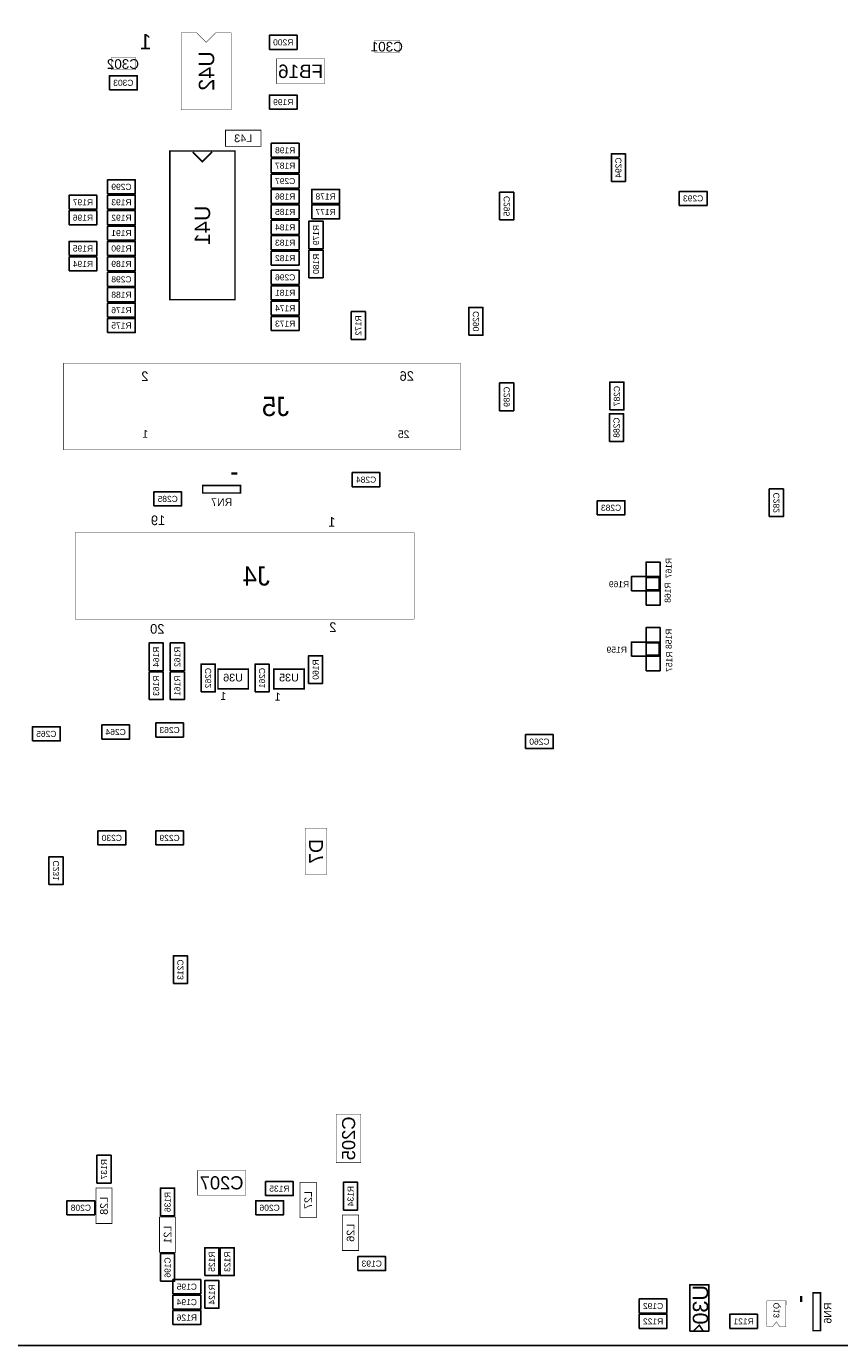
# Model space of a CAD drawing. Extents: x -31 to 189, y -170 to 0.
# Tile 5 of 9: x 80 to 133, y -170 to -83. Entities that reach past the tile are written whole.
import ezdxf
from ezdxf.enums import TextEntityAlignment as Align

# ---------------------------------------------------------------- set-up
doc = ezdxf.new("R2010")
doc.units = 0
doc.header["$MEASUREMENT"] = 0
for name, color, linetype in [('ASSEMBLY_OUTLINES_BTM', 191, 'CONTINUOUS'), ('ASSEMBLY_REF_DES_BTM', 191, 'CONTINUOUS'), ('OUTLINES', 50, 'CONTINUOUS')]:
    doc.layers.add(name, color=color, linetype=linetype)
doc.styles.add('ARIAL', font='ARIAL.TTF')
doc.styles.add('VERIBEST_GERBER_0', font='txt')
doc.styles.add('VERIBEST_GERBER_1', font='txt')

msp = doc.modelspace()

# ---------------------------------------------------------------- linework, layer by layer
at = {"layer": 'ASSEMBLY_OUTLINES_BTM'}
for points, const_width in [([(90.043, -88.519), (90.043, -83.439), (91.059, -83.439), (91.694, -84.074), (92.329, -83.439), (93.345, -83.439), (93.345, -88.519)], 0.0254), ([(102.8192, -84.7344), (102.8192, -83.9216), (104.4448, -83.9216), (104.4448, -84.7344)], 0.0254), ([(85.4202, -85.8774), (85.4202, -85.0646), (87.0458, -85.0646), (87.0458, -85.8774)], 0.0254), ([(96.3168, -86.7918), (96.3168, -85.1662), (99.5172, -85.1662), (99.5172, -86.7918)], 0.0254), ([(92.964, -90.932), (92.964, -89.8652), (95.3008, -89.8652), (95.3008, -90.932)], 0.0508), ([(89.29, -101.039), (89.29, -91.239), (93.59, -91.239), (93.59, -101.039)], 0.1016), ([(82.296, -110.9345), (82.296, -105.2195), (108.458, -105.2195), (108.458, -110.9345)], 0.0254), ([(91.459812, -113.78819), (91.459812, -113.288064), (93.959934, -113.288064), (93.959934, -113.78819)], 0.1016), ([(83.058, -122.1105), (83.058, -116.3955), (105.41, -116.3955), (105.41, -122.1105)], 0.0254), ([(92.47124, -126.695026), (92.47124, -125.395054), (94.47276, -125.395054), (94.47276, -126.695026)], 0.1016), ([(96.15424, -126.695026), (96.15424, -125.395054), (98.15576, -125.395054), (98.15576, -126.695026)], 0.1016), ([(98.2218, -138.938), (98.2218, -135.89), (99.6442, -135.89), (99.6442, -138.938)], 0.0254), ([(100.270716, -157.9372), (100.270716, -154.7368), (101.896316, -154.7368), (101.896316, -157.9372)], 0.0254), ([(91.1098, -160.079284), (91.1098, -158.453684), (94.3102, -158.453684), (94.3102, -160.079284)], 0.0254), ([(84.421116, -161.9504), (84.421116, -159.6136), (85.487916, -159.6136), (85.487916, -161.9504)], 0.0508), ([(97.883116, -161.5694), (97.883116, -159.2326), (98.949916, -159.2326), (98.949916, -161.5694)], 0.0508), ([(88.612116, -163.8554), (88.612116, -161.5186), (89.678916, -161.5186), (89.678916, -163.8554)], 0.0508), ([(100.677116, -163.7284), (100.677116, -161.3916), (101.743916, -161.3916), (101.743916, -163.7284)], 0.0508), ([(131.703064, -169.017188), (131.703064, -166.517066), (132.20319, -166.517066), (132.20319, -169.017188)], 0.1016), ([(129.915412, -168.763188), (129.5146, -168.7576), (129.286, -168.4274), (129.0574, -168.7322), (128.651, -168.7322), (128.651, -167.0558), (129.921, -167.0558)], 0.0254)]:
    msp.add_lwpolyline(points, close=True, dxfattribs=dict(at, const_width=const_width))
for points in [[(95.859, -84.539), (95.859, -83.609), (97.689, -83.609), (97.689, -84.539)], [(85.318, -87.206), (85.318, -86.276), (87.148, -86.276), (87.148, -87.206)], [(95.859, -88.476), (95.859, -87.546), (97.689, -87.546), (97.689, -88.476)], [(95.986, -91.651), (95.986, -90.721), (97.816, -90.721), (97.816, -91.651)], [(95.986, -92.667), (95.986, -91.737), (97.816, -91.737), (97.816, -92.667)], [(118.407, -93.244), (118.407, -91.414), (119.337, -91.414), (119.337, -93.244)], [(95.986, -93.683), (95.986, -92.753), (97.816, -92.753), (97.816, -93.683)], [(85.191, -94.064), (85.191, -93.134), (87.021, -93.134), (87.021, -94.064)], [(95.986, -94.699), (95.986, -93.769), (97.816, -93.769), (97.816, -94.699)], [(98.653, -94.699), (98.653, -93.769), (100.483, -93.769), (100.483, -94.699)], [(122.8846, -94.826), (122.8846, -93.896), (124.7146, -93.896), (124.7146, -94.826)], [(82.651, -95.08), (82.651, -94.15), (84.481, -94.15), (84.481, -95.08)], [(85.191, -95.08), (85.191, -94.15), (87.021, -94.15), (87.021, -95.08)], [(95.986, -95.715), (95.986, -94.785), (97.816, -94.785), (97.816, -95.715)], [(98.653, -95.715), (98.653, -94.785), (100.483, -94.785), (100.483, -95.715)], [(111.041, -95.784), (111.041, -93.954), (111.971, -93.954), (111.971, -95.784)], [(82.651, -96.096), (82.651, -95.166), (84.481, -95.166), (84.481, -96.096)], [(85.191, -96.096), (85.191, -95.166), (87.021, -95.166), (87.021, -96.096)], [(85.191, -97.112), (85.191, -96.182), (87.021, -96.182), (87.021, -97.112)], [(95.986, -96.731), (95.986, -95.801), (97.816, -95.801), (97.816, -96.731)], [(98.468, -97.689), (98.468, -95.859), (99.398, -95.859), (99.398, -97.689)], [(82.651, -98.128), (82.651, -97.198), (84.481, -97.198), (84.481, -98.128)], [(85.191, -98.128), (85.191, -97.198), (87.021, -97.198), (87.021, -98.128)], [(95.986, -97.747), (95.986, -96.817), (97.816, -96.817), (97.816, -97.747)], [(82.651, -99.144), (82.651, -98.214), (84.481, -98.214), (84.481, -99.144)], [(85.191, -99.144), (85.191, -98.214), (87.021, -98.214), (87.021, -99.144)], [(95.986, -98.763), (95.986, -97.833), (97.816, -97.833), (97.816, -98.763)], [(98.468, -99.594), (98.468, -97.764), (99.398, -97.764), (99.398, -99.594)], [(95.986, -100.033), (95.986, -99.103), (97.816, -99.103), (97.816, -100.033)], [(85.191, -100.16), (85.191, -99.23), (87.021, -99.23), (87.021, -100.16)], [(85.191, -101.176), (85.191, -100.246), (87.021, -100.246), (87.021, -101.176)], [(95.986, -101.049), (95.986, -100.119), (97.816, -100.119), (97.816, -101.049)], [(85.191, -102.192), (85.191, -101.262), (87.021, -101.262), (87.021, -102.192)], [(95.986, -102.065), (95.986, -101.135), (97.816, -101.135), (97.816, -102.065)], [(109.009, -103.3786), (109.009, -101.5486), (109.939, -101.5486), (109.939, -103.3786)], [(85.191, -103.208), (85.191, -102.278), (87.021, -102.278), (87.021, -103.208)], [(95.986, -103.081), (95.986, -102.151), (97.816, -102.151), (97.816, -103.081)], [(101.262, -103.658), (101.262, -101.828), (102.192, -101.828), (102.192, -103.658)], [(111.041, -108.357), (111.041, -106.527), (111.971, -106.527), (111.971, -108.357)], [(118.3054, -108.3062), (118.3054, -106.4762), (119.2354, -106.4762), (119.2354, -108.3062)], [(118.28, -110.389), (118.28, -108.559), (119.21, -108.559), (119.21, -110.389)], [(101.32, -113.368), (101.32, -112.438), (103.15, -112.438), (103.15, -113.368)], [(88.239, -114.638), (88.239, -113.708), (90.069, -113.708), (90.069, -114.638)], [(128.821, -115.342), (128.821, -113.512), (129.751, -113.512), (129.751, -115.342)], [(117.4744, -115.2222), (117.4744, -114.2922), (119.3044, -114.2922), (119.3044, -115.2222)], [(120.693, -120.168), (120.693, -118.338), (121.623, -118.338), (121.623, -120.168)], [(119.735, -120.226), (119.735, -119.296), (121.565, -119.296), (121.565, -120.226)], [(120.693, -121.184), (120.693, -119.354), (121.623, -119.354), (121.623, -121.184)], [(120.693, -124.486), (120.693, -122.656), (121.623, -122.656), (121.623, -124.486)], [(87.927, -125.502), (87.927, -123.672), (88.857, -123.672), (88.857, -125.502)], [(89.324, -125.502), (89.324, -123.672), (90.254, -123.672), (90.254, -125.502)], [(119.735, -124.544), (119.735, -123.614), (121.565, -123.614), (121.565, -124.544)], [(120.693, -125.502), (120.693, -123.672), (121.623, -123.672), (121.623, -125.502)], [(91.356, -126.899), (91.356, -125.069), (92.286, -125.069), (92.286, -126.899)], [(94.912, -126.899), (94.912, -125.069), (95.842, -125.069), (95.842, -126.899)], [(98.4426, -126.3402), (98.4426, -124.5102), (99.3726, -124.5102), (99.3726, -126.3402)], [(87.927, -127.407), (87.927, -125.577), (88.857, -125.577), (88.857, -127.407)], [(89.324, -127.407), (89.324, -125.577), (90.254, -125.577), (90.254, -127.407)], [(80.238, -130.132), (80.238, -129.202), (82.068, -129.202), (82.068, -130.132)], [(84.81, -130.005), (84.81, -129.075), (86.64, -129.075), (86.64, -130.005)], [(88.366, -129.878), (88.366, -128.948), (90.196, -128.948), (90.196, -129.878)], [(112.75, -130.64), (112.75, -129.71), (114.58, -129.71), (114.58, -130.64)], [(84.556, -136.99), (84.556, -136.06), (86.386, -136.06), (86.386, -136.99)], [(88.366, -136.99), (88.366, -136.06), (90.196, -136.06), (90.196, -136.99)], [(81.323, -139.599), (81.323, -137.769), (82.253, -137.769), (82.253, -139.599)], [(89.5272, -146.1268), (89.5272, -144.2968), (90.4572, -144.2968), (90.4572, -146.1268)], [(84.489516, -159.284), (84.489516, -157.454), (85.419516, -157.454), (85.419516, -159.284)], [(88.680516, -161.443), (88.680516, -159.613), (89.610516, -159.613), (89.610516, -161.443)], [(95.605, -160.112484), (95.605, -159.182484), (97.435, -159.182484), (97.435, -160.112484)], [(100.745516, -161.062), (100.745516, -159.232), (101.675516, -159.232), (101.675516, -161.062)], [(82.515516, -161.374), (82.515516, -160.444), (84.345516, -160.444), (84.345516, -161.374)], [(94.961516, -161.374), (94.961516, -160.444), (96.791516, -160.444), (96.791516, -161.374)], [(88.680516, -165.761), (88.680516, -163.931), (89.610516, -163.931), (89.610516, -165.761)], [(91.601516, -165.38), (91.601516, -163.55), (92.531516, -163.55), (92.531516, -165.38)], [(92.617516, -165.38), (92.617516, -163.55), (93.547516, -163.55), (93.547516, -165.38)], [(101.692516, -165.057), (101.692516, -164.127), (103.522516, -164.127), (103.522516, -165.057)], [(89.500516, -166.581), (89.500516, -165.651), (91.330516, -165.651), (91.330516, -166.581)], [(91.601516, -167.539), (91.601516, -165.709), (92.531516, -165.709), (92.531516, -167.539)], [(123.571, -169.037), (123.571, -165.989), (124.841, -165.989), (124.841, -169.037)], [(89.500516, -167.597), (89.500516, -166.667), (91.330516, -166.667), (91.330516, -167.597)], [(120.243, -167.851), (120.243, -166.921), (122.073, -166.921), (122.073, -167.851)], [(89.500516, -168.613), (89.500516, -167.683), (91.330516, -167.683), (91.330516, -168.613)], [(120.243, -168.867), (120.243, -167.937), (122.073, -167.937), (122.073, -168.867)], [(126.212, -168.867), (126.212, -167.937), (128.042, -167.937), (128.042, -168.867)]]:
    msp.add_lwpolyline(points, close=True, dxfattribs=at)
for points, const_width in [([(92.075, -91.299), (91.44, -91.934), (90.805, -91.299)], 0.1016), ([(93.75, -112.498), (93.36, -112.498)], 0.15), ([(130.913, -166.727), (130.913, -167.117)], 0.15), ([(123.825, -169.037), (124.206, -168.656), (124.46, -169.037)], 0.1016)]:
    msp.add_lwpolyline(points, dxfattribs=dict(at, const_width=const_width))
at = {"layer": 'OUTLINES'}
msp.add_lwpolyline([(0, -169.999914), (0, 0), (189, 0), (189, -169.999914)], close=True, dxfattribs=at)

# ---------------------------------------------------------------- texts
at = {"layer": 'ASSEMBLY_OUTLINES_BTM', "text_generation_flag": 2}
for s, height, style, p in [('1', 1.016, 'VERIBEST_GERBER_0', (87.70747, -84.02447)), ('2', 0.635, 'VERIBEST_GERBER_1', (87.648244, -106.087676)), ('26', 0.635, 'VERIBEST_GERBER_1', (104.920096, -106.07148)), ('1', 0.508, 'VERIBEST_GERBER_1', (87.680494, -109.883548)), ('25', 0.508, 'VERIBEST_GERBER_1', (104.71151, -109.909967)), ('19', 0.635, 'VERIBEST_GERBER_1', (88.520714, -115.584066)), ('1', 0.635, 'VERIBEST_GERBER_1', (99.979226, -115.692936)), ('20', 0.635, 'VERIBEST_GERBER_1', (88.469596, -122.74208)), ('2', 0.635, 'VERIBEST_GERBER_1', (100.045012, -122.625866)), ('1', 0.508, 'ARIAL', (92.82313, -127.169086)), ('1', 0.508, 'ARIAL', (96.404979, -127.214042))]:
    msp.add_text(s, height=height, dxfattribs=dict(at, style=style)).set_placement(p, align=Align.MIDDLE_CENTER)
at = {"layer": 'ASSEMBLY_REF_DES_BTM', "text_generation_flag": 2}
for s, height, style, p in [('R200', 0.4, 'ARIAL', (96.774, -84.074)), ('C301', 0.635, 'ARIAL', (103.602028, -84.357972)), ('C302', 0.635, 'ARIAL', (86.203028, -85.500972)), ('FB16', 0.889, 'ARIAL', (97.917, -85.979)), ('C303', 0.4, 'ARIAL', (86.233, -86.741)), ('R199', 0.4, 'ARIAL', (96.774, -88.011)), ('L43', 0.508, 'ARIAL', (94.1324, -90.3986)), ('R198', 0.4, 'ARIAL', (96.901, -91.186)), ('R187', 0.4, 'ARIAL', (96.901, -92.202)), ('C297', 0.4, 'ARIAL', (96.901, -93.218)), ('C299', 0.4, 'ARIAL', (86.106, -93.599)), ('R197', 0.4, 'ARIAL', (83.566, -94.615)), ('R193', 0.4, 'ARIAL', (86.106, -94.615)), ('R186', 0.4, 'ARIAL', (96.901, -94.234)), ('R178', 0.4, 'ARIAL', (99.568, -94.234)), ('C293', 0.4, 'ARIAL', (123.7996, -94.361)), ('R196', 0.4, 'ARIAL', (83.566, -95.631)), ('R192', 0.4, 'ARIAL', (86.106, -95.631)), ('R185', 0.4, 'ARIAL', (96.901, -95.25)), ('R177', 0.4, 'ARIAL', (99.568, -95.25)), ('R191', 0.4, 'ARIAL', (86.106, -96.647)), ('R184', 0.4, 'ARIAL', (96.901, -96.266)), ('R183', 0.4, 'ARIAL', (96.901, -97.282)), ('R195', 0.4, 'ARIAL', (83.566, -97.663)), ('R190', 0.4, 'ARIAL', (86.106, -97.663)), ('R182', 0.4, 'ARIAL', (96.901, -98.298)), ('R194', 0.4, 'ARIAL', (83.566, -98.679)), ('R189', 0.4, 'ARIAL', (86.106, -98.679)), ('C298', 0.4, 'ARIAL', (86.106, -99.695)), ('C296', 0.4, 'ARIAL', (96.901, -99.568)), ('R188', 0.4, 'ARIAL', (86.106, -100.711)), ('R181', 0.4, 'ARIAL', (96.901, -100.584)), ('R176', 0.4, 'ARIAL', (86.106, -101.727)), ('R174', 0.4, 'ARIAL', (96.901, -101.6)), ('R175', 0.4, 'ARIAL', (86.106, -102.743)), ('R173', 0.4, 'ARIAL', (96.901, -102.616)), ('J5', 1.27, 'VERIBEST_GERBER_1', (96.266, -108.077)), ('C284', 0.4, 'ARIAL', (102.235, -112.903)), ('C285', 0.4, 'ARIAL', (89.154, -114.173)), ('RN7', 0.5, 'ARIAL', (92.717436, -114.384091)), ('C283', 0.4, 'ARIAL', (118.3894, -114.7572)), ('J4', 1.27, 'VERIBEST_GERBER_1', (94.996, -119.253)), ('R169', 0.4, 'ARIAL', (118.913523, -119.794718)), ('R159', 0.4, 'ARIAL', (118.761792, -124.112718)), ('U36', 0.508, 'ARIAL', (93.465904, -125.954616)), ('U35', 0.508, 'ARIAL', (97.148904, -125.954616)), ('C265', 0.4, 'ARIAL', (81.153, -129.667)), ('C264', 0.4, 'ARIAL', (85.725, -129.54)), ('C263', 0.4, 'ARIAL', (89.281, -129.413)), ('C260', 0.4, 'ARIAL', (113.665, -130.175)), ('C230', 0.4, 'ARIAL', (85.471, -136.525)), ('C229', 0.4, 'ARIAL', (89.281, -136.525)), ('C207', 0.8636, 'ARIAL', (92.71, -159.266484)), ('R135', 0.4, 'ARIAL', (96.52, -159.647484)), ('C208', 0.4, 'ARIAL', (83.430516, -160.909)), ('C206', 0.4, 'ARIAL', (95.876516, -160.909)), ('C193', 0.4, 'ARIAL', (102.607516, -164.592)), ('C195', 0.4, 'ARIAL', (90.415516, -166.116)), ('C194', 0.4, 'ARIAL', (90.415516, -167.132)), ('C192', 0.4, 'ARIAL', (121.158, -167.386)), ('R126', 0.4, 'ARIAL', (90.415516, -168.148)), ('R122', 0.4, 'ARIAL', (121.158, -168.402)), ('R121', 0.4, 'ARIAL', (127.127, -168.402))]:
    msp.add_text(s, height=height, dxfattribs=dict(at, style=style)).set_placement(p, align=Align.MIDDLE_CENTER)
at = {"layer": 'ASSEMBLY_REF_DES_BTM', "style": 'ARIAL', "text_generation_flag": 2}
for s, height, p in [('U42', 1.016, (91.711704, -85.961296)), ('C294', 0.4, (118.872, -92.329)), ('C295', 0.4, (111.506, -94.869)), ('U41', 1.02, (91.44, -96.139)), ('R179', 0.4, (98.933, -96.774)), ('R180', 0.4, (98.933, -98.679)), ('R172', 0.4, (101.727, -102.743)), ('C290', 0.4, (109.474, -102.4636)), ('C289', 0.4, (111.506, -107.442)), ('C287', 0.4, (118.7704, -107.3912)), ('C288', 0.4, (118.745, -109.474)), ('C282', 0.4, (129.286, -114.427)), ('R167', 0.4, (122.186399, -118.730371)), ('R168', 0.4, (122.118963, -120.353295)), ('R158', 0.4, (122.186399, -123.40241)), ('R164', 0.4, (88.392, -124.587)), ('R162', 0.4, (89.789, -124.587)), ('R157', 0.4, (122.220117, -124.907321)), ('R160', 0.4, (98.9076, -125.4252)), ('R163', 0.4, (88.392, -126.492)), ('R161', 0.4, (89.789, -126.492)), ('C262', 0.4, (91.821, -125.984)), ('C261', 0.4, (95.377, -125.984)), ('D7', 0.9144, (98.933, -137.414)), ('C231', 0.4, (81.788, -138.684)), ('C213', 0.4, (89.9922, -145.2118)), ('C205', 0.8636, (101.083516, -156.337)), ('R137', 0.4, (84.954516, -158.369)), ('R136', 0.4, (89.145516, -160.528)), ('L27', 0.508, (98.416516, -160.401)), ('R134', 0.4, (101.210516, -160.147)), ('L28', 0.508, (84.954516, -160.782)), ('L21', 0.508, (89.145516, -162.687)), ('L26', 0.508, (101.210516, -162.56)), ('C196', 0.4, (89.145516, -164.846)), ('R125', 0.4, (92.066516, -164.465)), ('R123', 0.4, (93.082516, -164.465)), ('R124', 0.4, (92.066516, -166.624)), ('U30', 1.016, (124.280757, -167.309578)), ('Q13', 0.381, (129.286, -167.66922)), ('RN6', 0.5, (132.669818, -167.849478))]:
    msp.add_text(s, height=height, rotation=90, dxfattribs=at).set_placement(p, align=Align.MIDDLE_CENTER)

doc.saveas('drawing.dxf')
